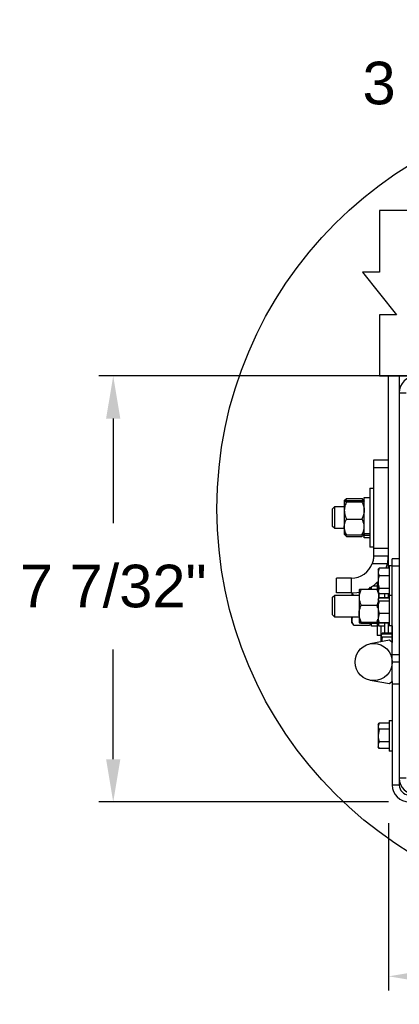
# Model space of a CAD drawing. Header units: inches. Extents: x 170 to 312, y 215 to 248.
# Tile 2 of 256: x 173.754 to 174.588, y 216.474 to 218.639. Entities that reach past the tile are written whole.
import ezdxf

# ---------------------------------------------------------------- set-up
doc = ezdxf.new("R2010")
doc.units = ezdxf.units.IN
doc.header["$LTSCALE"] = 0.25
doc.header["$MEASUREMENT"] = 0
doc.layers.add('ANNOTATIONS', color=1, linetype='Continuous')
doc.layers.add('DETAILS', color=4, linetype='Continuous')
doc.styles.add('ARIAL', font='arial.ttf', dxfattribs={"height": 0.09375})
doc.dimstyles.new('STANDARD$0', dxfattribs={"dimtxt": 0.09375, "dimasz": 0.09375, "dimexe": 0.03125, "dimexo": 0.046875, "dimgap": 0.09, "dimtad": 0, "dimtih": 1, "dimtoh": 1, "dimdec": 4, "dimzin": 0, "dimdsep": 46, "dimtxsty": 'ARIAL', "dimcen": 0.09, "dimadec": 0, "dimazin": 0, "dimtfac": 1, "dimtdec": 4, "dimtofl": 0, "dimtmove": 0, "dimatfit": 1, "dimfxl": 1, "dimtolj": 1, "dimtzin": 0, "dimarcsym": 0})

# ---------------------------------------------------------------- blocks, each defined once
blk = doc.blocks.new('*D253')
at = {"layer": 'ANNOTATIONS', "color": 0, "lineweight": -2, "transparency": 16777216}
for p, q in [((175.1169, 218.3103), (175.1169, 218.5301)), ((175.592, 218.2659), (175.592, 218.5301)), ((175.0231, 218.4988), (174.9294, 218.4988)), ((175.6857, 218.4988), (175.7795, 218.4988))]:
    blk.add_line(p, q, dxfattribs=at)
at = {"layer": 'ANNOTATIONS', "color": 0, "transparency": 16777216}
for points in [[(175.0231, 218.5145), (175.0231, 218.4832), (175.1169, 218.4988)], [(175.6857, 218.5145), (175.6857, 218.4832), (175.592, 218.4988)]]:
    blk.add_solid(points, dxfattribs=at)
at = {"layer": 'defpoints', "color": 0, "transparency": 16777216}
for p in [(175.592, 218.4988), (175.1169, 218.2635), (175.592, 218.219)]:
    blk.add_point(p, dxfattribs=at)
at = {"layer": 'ANNOTATIONS', "color": 0, "transparency": 16777216, "insert": (174.6763, 218.4988), "char_height": 0.09375, "attachment_point": 5, "style": 'ARIAL'}
blk.add_mtext('\\A1;3 3/4"', dxfattribs=at)
blk = doc.blocks.new('*D251')
at = {"layer": 'ANNOTATIONS', "color": 0, "lineweight": -2, "transparency": 16777216}
for p, q in [((174.564, 217.8555), (173.9285, 217.8555)), ((173.9598, 217.7618), (173.9598, 217.5317)), ((173.9598, 217.0131), (173.9598, 217.2547)), ((174.5649, 216.9194), (173.9285, 216.9194))]:
    blk.add_line(p, q, dxfattribs=at)
at = {"layer": 'ANNOTATIONS', "color": 0, "transparency": 16777216}
for points in [[(173.9441, 217.7618), (173.9754, 217.7618), (173.9598, 217.8555)], [(173.9441, 217.0131), (173.9754, 217.0131), (173.9598, 216.9194)]]:
    blk.add_solid(points, dxfattribs=at)
at = {"layer": 'defpoints', "color": 0, "transparency": 16777216}
for p in [(174.6108, 217.8555), (173.9598, 216.9194), (174.6117, 216.9194)]:
    blk.add_point(p, dxfattribs=at)
at = {"layer": 'ANNOTATIONS', "color": 0, "transparency": 16777216, "insert": (173.9598, 217.3932), "char_height": 0.09375, "attachment_point": 5, "style": 'ARIAL'}
blk.add_mtext('\\A1;7 7/32"', dxfattribs=at)
blk = doc.blocks.new('*D252')
at = {"layer": 'ANNOTATIONS', "color": 0, "lineweight": -2, "transparency": 16777216}
for p, q in [((175.6112, 216.9096), (175.6112, 216.5048)), ((174.5649, 216.8725), (174.5649, 216.5048)), ((174.6586, 216.536), (174.9274, 216.536)), ((175.5174, 216.536), (175.2153, 216.536))]:
    blk.add_line(p, q, dxfattribs=at)
at = {"layer": 'ANNOTATIONS', "color": 0, "transparency": 16777216}
for points in [[(174.6586, 216.5516), (174.6586, 216.5204), (174.5649, 216.536)], [(175.5174, 216.5516), (175.5174, 216.5204), (175.6112, 216.536)]]:
    blk.add_solid(points, dxfattribs=at)
at = {"layer": 'defpoints', "color": 0, "transparency": 16777216}
for p in [(175.6112, 216.9565), (174.5649, 216.9194), (174.5649, 216.536)]:
    blk.add_point(p, dxfattribs=at)
at = {"layer": 'ANNOTATIONS', "color": 0, "transparency": 16777216, "insert": (175.0713, 216.536), "char_height": 0.09375, "attachment_point": 5, "style": 'ARIAL'}
blk.add_mtext('\\A1;8"', dxfattribs=at)

msp = doc.modelspace()

# ---------------------------------------------------------------- linework, layer by layer
at = {"layer": 'DETAILS'}
for p, q in [((175.59198, 218.21903), (174.54476, 218.21903)), ((174.54476, 218.21903), (174.54476, 218.08407)), ((174.54476, 218.08407), (174.5073, 218.08407)), ((174.5073, 218.08407), (174.58223, 217.9902)), ((174.58223, 217.9902), (174.54476, 217.9902)), ((174.54476, 217.9902), (174.54476, 217.85524)), ((175.59198, 217.85524), (174.54476, 217.85524)), ((174.56396, 217.85552), (174.56396, 217.43293)), ((175.57318, 217.85552), (174.56396, 217.85552)), ((174.58828, 217.85552), (174.58828, 216.95647)), ((174.58828, 217.81844), (174.60371, 217.81844)), ((174.53155, 217.67064), (174.53155, 217.45988)), ((174.56396, 217.67064), (174.53155, 217.67064)), ((174.53155, 217.65443), (174.56396, 217.65443)), ((174.52338, 217.60914), (174.53155, 217.60914)), ((174.52338, 217.60914), (174.52338, 217.47946)), ((174.47235, 217.58622), (174.46956, 217.5816)), ((174.47235, 217.58622), (174.47069, 217.5844)), ((174.47235, 217.58622), (174.50632, 217.58622)), ((174.50632, 217.58622), (174.50911, 217.5816)), ((174.50632, 217.58622), (174.50798, 217.5844)), ((174.51119, 217.58858), (174.52338, 217.58858)), ((174.51119, 217.50001), (174.51119, 217.58858)), ((174.44168, 217.56378), (174.44651, 217.56861)), ((174.44168, 217.52481), (174.44168, 217.56378)), ((174.44651, 217.56861), (174.46748, 217.56861)), ((174.44651, 217.51998), (174.44651, 217.56861)), ((174.46748, 217.58074), (174.47075, 217.58452)), ((174.46748, 217.58064), (174.46748, 217.50792)), ((174.47235, 217.5822), (174.50632, 217.5822)), ((174.47235, 217.57907), (174.50632, 217.57907)), ((174.50792, 217.58452), (174.51119, 217.58074)), ((174.44651, 217.51998), (174.44168, 217.52481)), ((174.47235, 217.54117), (174.50632, 217.54117)), ((174.46748, 217.51998), (174.44651, 217.51998)), ((174.47075, 217.50408), (174.46748, 217.50786)), ((174.47235, 217.5064), (174.50632, 217.5064)), ((174.47235, 217.50238), (174.50632, 217.50238)), ((174.51119, 217.50786), (174.50792, 217.50408)), ((174.52338, 217.50849), (174.51119, 217.50849)), ((174.52338, 217.50485), (174.51119, 217.50485)), ((174.52338, 217.50001), (174.51119, 217.50001)), ((174.53155, 217.47946), (174.52338, 217.47946)), ((174.56396, 217.47609), (174.53155, 217.47609)), ((174.53155, 217.45988), (174.56396, 217.45988)), ((174.52876, 217.44367), (174.56233, 217.44367)), ((174.55936, 217.43293), (174.56233, 217.44367)), ((174.56636, 217.43871), (174.57285, 217.43871)), ((174.56636, 217.43871), (174.56636, 217.30644)), ((174.57285, 217.18392), (174.57285, 217.45362)), ((174.58828, 217.45362), (174.57285, 217.45362)), ((174.58828, 217.43742), (174.57285, 217.43742)), ((174.5439, 217.43293), (174.54172, 217.42475)), ((174.54172, 217.42931), (174.54317, 217.43182)), ((174.54172, 217.42931), (174.54172, 217.38068)), ((174.5434, 217.43169), (174.5439, 217.43293)), ((174.56636, 217.43293), (174.5439, 217.43293)), ((174.56636, 217.41656), (174.5439, 217.41656)), ((174.45046, 217.37883), (174.45046, 217.41125)), ((174.48292, 217.41125), (174.45046, 217.41125)), ((174.48292, 217.37883), (174.48292, 217.41125)), ((174.5274, 217.38712), (174.5274, 217.39213)), ((174.53022, 217.39407), (174.53959, 217.39407)), ((174.53959, 217.40193), (174.53959, 217.38751)), ((174.44168, 217.36927), (174.44651, 217.3741)), ((174.44168, 217.3303), (174.44168, 217.36927)), ((174.44651, 217.3741), (174.4999, 217.3741)), ((174.44651, 217.32547), (174.44651, 217.3741)), ((174.48292, 217.37883), (174.45046, 217.37883)), ((174.48369, 217.37883), (174.48369, 217.3741)), ((174.48455, 217.37907), (174.48672, 217.3741)), ((174.4999, 217.38619), (174.4999, 217.31338)), ((174.50477, 217.38712), (174.53874, 217.38712)), ((174.52408, 217.39006), (174.52662, 217.38712)), ((174.53874, 217.38712), (174.54141, 217.38061)), ((174.5439, 217.38862), (174.54172, 217.38284)), ((174.54317, 217.37818), (174.54172, 217.38068)), ((174.54361, 217.36938), (174.54335, 217.36729)), ((174.54361, 217.36773), (174.54361, 217.37788)), ((174.56636, 217.38862), (174.5439, 217.38862)), ((174.56636, 217.37706), (174.5439, 217.37706)), ((174.55579, 217.37706), (174.55579, 217.36823)), ((174.56396, 217.37706), (174.56396, 217.36823)), ((174.56636, 217.37387), (174.57285, 217.37387)), ((174.50477, 217.35164), (174.53874, 217.35164)), ((174.54172, 217.36447), (174.54298, 217.36665)), ((174.54267, 217.36523), (174.54172, 217.36374)), ((174.54172, 217.36447), (174.54172, 217.31584)), ((174.5439, 217.36716), (174.54363, 217.36673)), ((174.56636, 217.36823), (174.5439, 217.36823)), ((174.56636, 217.36799), (174.5439, 217.36799)), ((174.56636, 217.36716), (174.5439, 217.36716)), ((174.56636, 217.36032), (174.5439, 217.36032)), ((174.44651, 217.32547), (174.44168, 217.3303)), ((174.4999, 217.32547), (174.44651, 217.32547)), ((174.48369, 217.31334), (174.48369, 217.32547)), ((174.5439, 217.33332), (174.54172, 217.32324)), ((174.56636, 217.33332), (174.5439, 217.33332)), ((174.48817, 217.30816), (174.48369, 217.31334)), ((174.48807, 217.3083), (174.48856, 217.30771)), ((174.48856, 217.30771), (174.52253, 217.30771)), ((174.50477, 217.31431), (174.53874, 217.31431)), ((174.50477, 217.31245), (174.53874, 217.31245)), ((174.52302, 217.3083), (174.52253, 217.30771)), ((174.52662, 217.31245), (174.52292, 217.30816)), ((174.5274, 217.3055), (174.5274, 217.31245)), ((174.53959, 217.3055), (174.5274, 217.3055)), ((174.53874, 217.31431), (174.54218, 217.31387)), ((174.53959, 217.3123), (174.53959, 217.28494)), ((174.54298, 217.31367), (174.54172, 217.31584)), ((174.5439, 217.31315), (174.54267, 217.31509)), ((174.5439, 217.31233), (174.54328, 217.31384)), ((174.54361, 217.3055), (174.54361, 217.31259)), ((174.55579, 217.3055), (174.54361, 217.3055)), ((174.56636, 217.31315), (174.5439, 217.31315)), ((174.56636, 217.31233), (174.5439, 217.31233)), ((174.56636, 217.31208), (174.5439, 217.31208)), ((174.54775, 217.3055), (174.54775, 217.28494)), ((174.55579, 217.31208), (174.55579, 217.28998)), ((174.56396, 217.31208), (174.56396, 217.28998)), ((174.57285, 217.30644), (174.56636, 217.30644)), ((174.57272, 217.30644), (174.57272, 217.26957)), ((174.54775, 217.28494), (174.53959, 217.28494)), ((174.54834, 217.28559), (174.54869, 217.28621)), ((174.54834, 217.27126), (174.54834, 217.28499)), ((174.55026, 217.28893), (174.55085, 217.28994)), ((174.55088, 217.28998), (174.55044, 217.28862)), ((174.57272, 217.28998), (174.55088, 217.28998)), ((174.57272, 217.28835), (174.55088, 217.28835)), ((174.56662, 217.27464), (174.52456, 217.26686)), ((174.55088, 217.28163), (174.54921, 217.27142)), ((174.57272, 217.28163), (174.55088, 217.28163)), ((174.57285, 217.26946), (174.56662, 217.27464)), ((174.58828, 217.2429), (174.57285, 217.2429)), ((174.58828, 217.22669), (174.57285, 217.22669)), ((174.56662, 217.17874), (174.52456, 217.18652)), ((174.57285, 217.18392), (174.56662, 217.17874)), ((174.57272, 217.18381), (174.57272, 217.17874)), ((174.57285, 217.17874), (174.58828, 217.17874)), ((174.57285, 217.17874), (174.57285, 216.95647)), ((174.5439, 217.09256), (174.54172, 217.08589)), ((174.54172, 217.08881), (174.54386, 217.0925)), ((174.54172, 217.08881), (174.54172, 217.04018)), ((174.55742, 217.09257), (174.5439, 217.09257)), ((174.56636, 217.09256), (174.5439, 217.09256)), ((174.56636, 217.09821), (174.57285, 217.09821)), ((174.56636, 217.09821), (174.56636, 217.03078)), ((174.5439, 217.07923), (174.54172, 217.0652)), ((174.56636, 217.07923), (174.5439, 217.07923)), ((174.56636, 217.05116), (174.5439, 217.05116)), ((174.54367, 217.03681), (174.54172, 217.04018)), ((174.5439, 217.03643), (174.54376, 217.03686)), ((174.56636, 217.03643), (174.5439, 217.03643)), ((174.55742, 217.03642), (174.5439, 217.03642)), ((174.57285, 217.03078), (174.56636, 217.03078)), ((174.60371, 216.9719), (174.58828, 216.9719)), ((174.58828, 216.95647), (174.57285, 216.95647))]:
    msp.add_line(p, q, dxfattribs=at)
at = {"layer": 'DETAILS', "flags": 128}
msp.add_lwpolyline([(174.48292, 217.37883), (174.4952, 217.37977), (174.4999, 217.38063)], dxfattribs=at)
at = {"layer": 'DETAILS'}
for centre, radius in [((175.07431, 217.56373), 0.88662), ((174.532, 217.22669), 0.04085)]:
    msp.add_circle(centre, radius, dxfattribs=at)
for centre, radius, start, end in [((174.62537, 217.81844), 0.03709, 90, 180), ((174.48292, 217.45988), 0.04863, 270, 340.52878), ((174.48292, 217.45988), 0.08105, 296.13582, 316.51878), ((174.62537, 216.9719), 0.03709, 180, 270), ((174.60994, 216.95647), 0.03709, 180, 270), ((174.60994, 216.95647), 0.02166, 180, 270)]:
    msp.add_arc(centre, radius, start, end, dxfattribs=at)
for points, knots in [([(174.47235, 217.5822), (174.47107, 217.58196), (174.46847, 217.58146), (174.46749, 217.58092), (174.46748, 217.58064), (174.46748, 217.58064)], [0, 0, 0, 0, 0.4839977, 0.9856214, 1, 1, 1, 1]), ([(174.46748, 217.58064), (174.46767, 217.58042), (174.46805, 217.57997), (174.47022, 217.57945), (174.47187, 217.57916), (174.47235, 217.57907)], [0, 0, 0, 0, 0.4057211, 0.8260994, 1, 1, 1, 1]), ([(174.47235, 217.57907), (174.47107, 217.57613), (174.46847, 217.57013), (174.46749, 217.56358), (174.46748, 217.56022), (174.46748, 217.56012)], [0, 0, 0, 0, 0.4839977, 0.9856214, 1, 1, 1, 1]), ([(174.50632, 217.5822), (174.5076, 217.58196), (174.5102, 217.58146), (174.51118, 217.58092), (174.51119, 217.58064), (174.51119, 217.58064)], [0, 0, 0, 0, 0.4839977, 0.9856214, 1, 1, 1, 1]), ([(174.51119, 217.58064), (174.511, 217.58042), (174.51063, 217.57997), (174.50845, 217.57945), (174.5068, 217.57916), (174.50632, 217.57907)], [0, 0, 0, 0, 0.4057211, 0.8260994, 1, 1, 1, 1]), ([(174.50632, 217.57907), (174.5076, 217.57613), (174.5102, 217.57013), (174.51118, 217.56358), (174.51119, 217.56022), (174.51119, 217.56012)], [0, 0, 0, 0, 0.4839977, 0.9856214, 1, 1, 1, 1]), ([(174.46748, 217.56012), (174.46767, 217.55747), (174.46805, 217.55208), (174.47022, 217.5458), (174.47187, 217.54222), (174.47235, 217.54117)], [0, 0, 0, 0, 0.4057211, 0.8260994, 1, 1, 1, 1]), ([(174.51119, 217.56012), (174.511, 217.55747), (174.51063, 217.55208), (174.50845, 217.5458), (174.5068, 217.54222), (174.50632, 217.54117)], [0, 0, 0, 0, 0.4057211, 0.8260994, 1, 1, 1, 1]), ([(174.46748, 217.52378), (174.46749, 217.52418), (174.46755, 217.52903), (174.46925, 217.53499), (174.47183, 217.54014), (174.47235, 217.54117)], [0, 0, 0, 0, 0.06604494, 0.81290155, 1, 1, 1, 1]), ([(174.47235, 217.5064), (174.47161, 217.50787), (174.46882, 217.51339), (174.46805, 217.51939), (174.46748, 217.52378)], [0, 0, 0, 0, 0.26615681, 1, 1, 1, 1]), ([(174.51119, 217.52378), (174.51118, 217.52418), (174.51112, 217.52903), (174.50942, 217.53499), (174.50684, 217.54014), (174.50632, 217.54117)], [0, 0, 0, 0, 0.06604494, 0.81290155, 1, 1, 1, 1]), ([(174.50632, 217.5064), (174.50707, 217.50787), (174.50985, 217.51339), (174.51062, 217.51939), (174.51119, 217.52378)], [0, 0, 0, 0, 0.26615681, 1, 1, 1, 1]), ([(174.47235, 217.5064), (174.47107, 217.50664), (174.46847, 217.50713), (174.46749, 217.50767), (174.46748, 217.50795), (174.46748, 217.50796)], [0, 0, 0, 0, 0.4839977, 0.9856214, 1, 1, 1, 1]), ([(174.46931, 217.50705), (174.46969, 217.50601), (174.47027, 217.50439), (174.4718, 217.5029), (174.47235, 217.50238)], [0, 0, 0, 0, 0.6467388, 1, 1, 1, 1]), ([(174.50632, 217.5064), (174.5076, 217.50664), (174.5102, 217.50713), (174.51118, 217.50767), (174.51119, 217.50795), (174.51119, 217.50796)], [0, 0, 0, 0, 0.4839977, 0.9856214, 1, 1, 1, 1]), ([(174.50936, 217.50705), (174.50898, 217.50601), (174.5084, 217.50439), (174.50687, 217.5029), (174.50632, 217.50238)], [0, 0, 0, 0, 0.6467388, 1, 1, 1, 1]), ([(174.53155, 217.45988), (174.53155, 217.4597), (174.53155, 217.45934), (174.53148, 217.45656), (174.53105, 217.4525), (174.53015, 217.44793), (174.52918, 217.44496), (174.52876, 217.44367)], [0, 0, 0, 0, 0.2120049, 0.4240355, 0.6350201, 0.8420438, 1, 1, 1, 1]), ([(174.56233, 217.44367), (174.56266, 217.44546), (174.56331, 217.44904), (174.56378, 217.45388), (174.56395, 217.45756), (174.56397, 217.45958), (174.56396, 217.45979), (174.56396, 217.45988)], [0, 0, 0, 0, 0.2134815, 0.4270844, 0.6384906, 0.8508225, 1, 1, 1, 1]), ([(174.54172, 217.42475), (174.54173, 217.42455), (174.54176, 217.42179), (174.54287, 217.41908), (174.5439, 217.41656)], [0, 0, 0, 0, 0.0701975, 1, 1, 1, 1]), ([(174.5439, 217.41656), (174.54304, 217.41319), (174.54188, 217.40859), (174.54176, 217.40386), (174.54172, 217.40259)], [0, 0, 0, 0, 0.7313694, 1, 1, 1, 1]), ([(174.523, 217.39126), (174.52361, 217.3906), (174.52483, 217.38928), (174.52521, 217.38784), (174.5254, 217.38712)], [0, 0, 0, 0, 0.49876524, 1, 1, 1, 1]), ([(174.54172, 217.40259), (174.54197, 217.39908), (174.5423, 217.39435), (174.54357, 217.3898), (174.5439, 217.38862)], [0, 0, 0, 0, 0.7424524, 1, 1, 1, 1]), ([(174.50477, 217.38712), (174.50349, 217.38436), (174.50089, 217.37875), (174.49991, 217.37262), (174.4999, 217.36947), (174.4999, 217.36938)], [0, 0, 0, 0, 0.4839977, 0.9856214, 1, 1, 1, 1]), ([(174.4999, 217.38619), (174.50009, 217.38632), (174.50046, 217.38658), (174.50264, 217.38689), (174.50429, 217.38706), (174.50477, 217.38712)], [0, 0, 0, 0, 0.4057211, 0.8260994, 1, 1, 1, 1]), ([(174.4999, 217.36938), (174.50009, 217.3669), (174.50046, 217.36185), (174.50264, 217.35597), (174.50429, 217.35262), (174.50477, 217.35164)], [0, 0, 0, 0, 0.4057211, 0.8260994, 1, 1, 1, 1]), ([(174.54172, 217.38672), (174.54125, 217.3868), (174.54047, 217.38694), (174.53924, 217.38707), (174.53874, 217.38712)], [0, 0, 0, 0, 0.5978056, 1, 1, 1, 1]), ([(174.54172, 217.38284), (174.54173, 217.3827), (174.54175, 217.38117), (174.54261, 217.37967), (174.5434, 217.3783)], [0, 0, 0, 0, 0.0895206, 1, 1, 1, 1]), ([(174.54181, 217.37964), (174.54193, 217.37934), (174.54328, 217.37616), (174.54359, 217.37262), (174.5436, 217.36947), (174.54361, 217.36938)], [0, 0, 0, 0, 0.0914469, 0.9746828, 1, 1, 1, 1]), ([(174.4999, 217.33298), (174.49991, 217.3334), (174.49997, 217.33861), (174.50167, 217.34501), (174.50425, 217.35054), (174.50477, 217.35164)], [0, 0, 0, 0, 0.0660449, 0.8129016, 1, 1, 1, 1]), ([(174.54172, 217.35914), (174.54125, 217.35761), (174.54047, 217.35505), (174.53924, 217.35262), (174.53874, 217.35164)], [0, 0, 0, 0, 0.5978056, 1, 1, 1, 1]), ([(174.54089, 217.34562), (174.54071, 217.34652), (174.54031, 217.34862), (174.53931, 217.35055), (174.53874, 217.35164)], [0, 0, 0, 0, 0.4327073, 1, 1, 1, 1]), ([(174.54172, 217.36374), (174.54173, 217.36366), (174.54176, 217.3625), (174.54287, 217.36137), (174.5439, 217.36032)], [0, 0, 0, 0, 0.0701975, 1, 1, 1, 1]), ([(174.5439, 217.36032), (174.54304, 217.35706), (174.54188, 217.35261), (174.54176, 217.34804), (174.54172, 217.34682)], [0, 0, 0, 0, 0.73136936, 1, 1, 1, 1]), ([(174.48589, 217.32547), (174.48563, 217.32509), (174.48412, 217.32294), (174.48371, 217.32056), (174.48369, 217.31863), (174.48369, 217.31858)], [0, 0, 0, 0, 0.1740477, 0.9769845, 1, 1, 1, 1]), ([(174.50477, 217.31431), (174.50402, 217.31589), (174.50124, 217.32182), (174.50047, 217.32826), (174.4999, 217.33298)], [0, 0, 0, 0, 0.2661568, 1, 1, 1, 1]), ([(174.54172, 217.34682), (174.54197, 217.34342), (174.5423, 217.33885), (174.54357, 217.33445), (174.5439, 217.33332)], [0, 0, 0, 0, 0.7424524, 1, 1, 1, 1]), ([(174.48369, 217.31858), (174.48388, 217.31706), (174.48425, 217.31397), (174.48643, 217.31037), (174.48808, 217.30831), (174.48856, 217.30771)], [0, 0, 0, 0, 0.4057211, 0.8260994, 1, 1, 1, 1]), ([(174.50477, 217.31431), (174.50349, 217.31416), (174.50089, 217.31387), (174.49991, 217.31355), (174.4999, 217.31338), (174.4999, 217.31338)], [0, 0, 0, 0, 0.4839977, 0.9856214, 1, 1, 1, 1]), ([(174.4999, 217.31338), (174.50009, 217.31325), (174.50046, 217.31298), (174.50264, 217.31267), (174.50429, 217.3125), (174.50477, 217.31245)], [0, 0, 0, 0, 0.4057211, 0.8260994, 1, 1, 1, 1]), ([(174.52559, 217.31245), (174.5251, 217.31146), (174.52429, 217.30985), (174.52303, 217.30831), (174.52253, 217.30771)], [0, 0, 0, 0, 0.6095949, 1, 1, 1, 1]), ([(174.53874, 217.31431), (174.53956, 217.31587), (174.54072, 217.31807), (174.54112, 217.32046), (174.54124, 217.32116)], [0, 0, 0, 0, 0.7078474, 1, 1, 1, 1]), ([(174.54274, 217.313), (174.54273, 217.313), (174.54242, 217.31286), (174.54083, 217.31267), (174.53922, 217.3125), (174.53874, 217.31245)], [0, 0, 0, 0, 0.0203811, 0.7133394, 1, 1, 1, 1]), ([(174.54172, 217.32324), (174.54173, 217.323), (174.54176, 217.31959), (174.54287, 217.31626), (174.5439, 217.31315)], [0, 0, 0, 0, 0.0701975, 1, 1, 1, 1]), ([(174.55088, 217.28835), (174.55033, 217.28792), (174.54923, 217.28707), (174.54845, 217.28594), (174.54837, 217.28525), (174.54834, 217.28499)], [0, 0, 0, 0, 0.3853736, 0.7745042, 1, 1, 1, 1]), ([(174.54834, 217.28499), (174.54843, 217.28454), (174.5486, 217.28363), (174.54969, 217.28252), (174.55058, 217.28185), (174.55088, 217.28163)], [0, 0, 0, 0, 0.3955096, 0.7970916, 1, 1, 1, 1]), ([(174.54172, 217.08589), (174.54173, 217.08573), (174.54176, 217.08348), (174.54287, 217.08128), (174.5439, 217.07923)], [0, 0, 0, 0, 0.0701975, 1, 1, 1, 1]), ([(174.54172, 217.0652), (174.54173, 217.06486), (174.54176, 217.06012), (174.54287, 217.05548), (174.5439, 217.05116)], [0, 0, 0, 0, 0.0701975, 1, 1, 1, 1]), ([(174.5439, 217.05116), (174.54357, 217.05055), (174.5423, 217.04814), (174.54197, 217.04565), (174.54172, 217.0438)], [0, 0, 0, 0, 0.25754762, 1, 1, 1, 1]), ([(174.54172, 217.0438), (174.54176, 217.04313), (174.54188, 217.04063), (174.54304, 217.0382), (174.5439, 217.03643)], [0, 0, 0, 0, 0.2686306, 1, 1, 1, 1])]:
    msp.add_open_spline(points, degree=3, knots=knots, dxfattribs=at)

# ---------------------------------------------------------------- dimensions: what is measured, and where the dimension line sits
at = {"layer": 'ANNOTATIONS'}
for base, p1, p2, text, picture, middle in [((175.59198, 218.49884), (175.11685, 218.26345), (175.59198, 218.21903), '3 3/4"', '*D253', (174.67628, 218.49884)), ((174.56487, 216.536), (175.61117, 216.95647), (174.56487, 216.91938), '8"', '*D252', (175.07133, 216.536))]:
    dim = msp.add_linear_dim(base=base, p1=p1, p2=p2, text=text, dimstyle='STANDARD$0', dxfattribs=at)
    dim.commit()
    dim.dimension.update_dxf_attribs({"geometry": picture, "text_midpoint": middle, "dimtype": 160})
dim = msp.add_linear_dim(base=(173.95975, 216.91938), p1=(174.61084, 217.85552), p2=(174.61174, 216.91938), angle=90, text='7 7/32"', dimstyle='STANDARD$0', dxfattribs=at)
dim.commit()
dim.dimension.update_dxf_attribs({"geometry": '*D251', "text_midpoint": (173.95975, 217.39319), "dimtype": 160})

doc.saveas('drawing.dxf')
